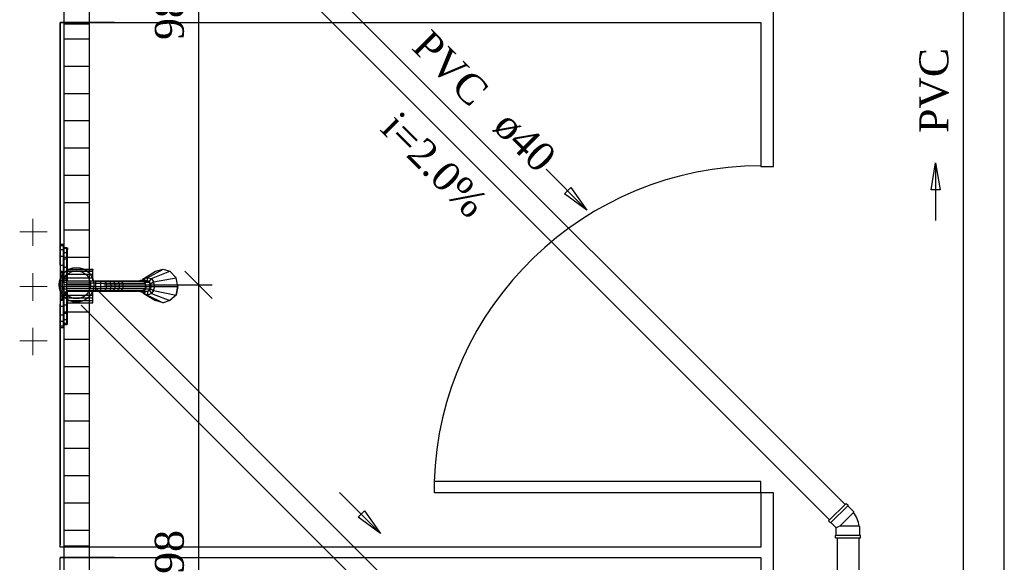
# Model space of a CAD drawing. Header units: millimetres. Extents: x 664 to 730045, y -4 to 80.
# Tile 5 of 78: x 687.94 to 695.15, y 23.29 to 27.27. Entities that reach past the tile are written whole.
import ezdxf

# ---------------------------------------------------------------- set-up
doc = ezdxf.new("R2010")
doc.units = ezdxf.units.MM
doc.header["$MEASUREMENT"] = 0
for name, color, linetype, lineweight in [('CV-Sentido tubo', 7, 'Continuous', 20), ('CV-Seção tubo', 1, 'Continuous', 30), ('CV-Textos tubo', 7, 'Continuous', 20), ('Simbolos', 1, 'Continuous', 30), ('SIMBOLOS INT', 8, 'Continuous', 5), ('Simbolos_int', 1, 'Continuous', 30), ('TQ-Sentido tubo', 7, 'Continuous', 20), ('TQ-Seção tubo', 1, 'Continuous', 30), ('TQ-Textos tubo', 7, 'Continuous', 20)]:
    doc.layers.add(name, color=color, linetype=linetype, lineweight=lineweight)
doc.styles.add('TimesNewRoman', font='times.ttf')
doc.dimstyles.get("Standard").update_dxf_attribs({"dimtxt": 0.18, "dimasz": 0.18, "dimexe": 0.18, "dimexo": 0.0625, "dimgap": 0.09, "dimtad": 0, "dimtih": 1, "dimtoh": 1, "dimdec": 4, "dimzin": 0, "dimdsep": 46, "dimtxsty": 'Standard', "dimcen": 0.09, "dimadec": 0, "dimazin": 0, "dimtfac": 1, "dimtdec": 4, "dimtofl": 0, "dimtmove": 0, "dimatfit": 3, "dimfxl": 0, "dimtolj": 1, "dimtzin": 0, "dimarcsym": 0})
doc.dimstyles.new('UM_25.000000', dxfattribs={"dimtxt": 0.18, "dimasz": 0.2, "dimexe": 0.1, "dimexo": 0.2, "dimgap": 0, "dimtad": 1, "dimtih": 1, "dimtoh": 1, "dimdec": 1, "dimlfac": 25, "dimzin": 0, "dimdsep": 46, "dimtxsty": 'Standard', "dimblk": 'CLOSED', "dimblk1": 'CLOSED', "dimblk2": 'CLOSED', "dimcen": 0.09, "dimdle": 0.1, "dimadec": 1, "dimazin": 2, "dimtfac": 1, "dimtdec": 4, "dimtofl": 0, "dimtmove": 0, "dimatfit": 3, "dimldrblk": 'CLOSED', "dimfxl": 0, "dimtolj": 1, "dimarcsym": 0})

# ---------------------------------------------------------------- blocks, each defined once
blk = doc.blocks.new('_OBLIQUE')
at = {"color": 0, "linetype": 'ByBlock', "lineweight": -2}
blk.add_line((-0.5, -0.5), (0.5, 0.5), dxfattribs=at)
blk = doc.blocks.new('*D40')
at = {"color": 0, "linetype": 'Continuous', "lineweight": -2}
for p, q in [((689.2465, 29.3351), (689.2465, 25.2271)), ((688.5531, 29.2351), (689.3465, 29.2351)), ((688.5531, 25.3271), (689.3465, 25.3271))]:
    blk.add_line(p, q, dxfattribs=at)
at = {"layer": 'Defpoints', "color": 0}
for p in [(688.3531, 29.2351), (688.3531, 25.3271), (689.2465, 25.3271)]:
    blk.add_point(p, dxfattribs=at)
at = {"color": 0, "lineweight": -2, "xscale": 0.2, "yscale": 0.2, "zscale": 0.2}
for p, rotation in [((689.2465, 29.2351), 90), ((689.2465, 25.3271), 270)]:
    blk.add_blockref('_OBLIQUE', p, dxfattribs=dict(at, rotation=rotation))
at = {"color": 7, "insert": (689.0347, 27.2811), "char_height": 0.2118, "attachment_point": 5, "rotation": 90, "style": 'TimesNewRoman'}
blk.add_mtext('\\A1;98', dxfattribs=at)
blk = doc.blocks.new('*D41')
at = {"color": 0, "linetype": 'Continuous', "lineweight": -2}
for p, q in [((689.2465, 25.4271), (689.2465, 21.3131)), ((688.5531, 25.3271), (689.3465, 25.3271)), ((688.5531, 21.4131), (689.3465, 21.4131))]:
    blk.add_line(p, q, dxfattribs=at)
at = {"layer": 'Defpoints', "color": 0}
for p in [(688.3531, 25.3271), (688.3531, 21.4131), (689.2465, 21.4131)]:
    blk.add_point(p, dxfattribs=at)
at = {"color": 0, "lineweight": -2, "xscale": 0.2, "yscale": 0.2, "zscale": 0.2}
for p, rotation in [((689.2465, 25.3271), 90), ((689.2465, 21.4131), 270)]:
    blk.add_blockref('_OBLIQUE', p, dxfattribs=dict(at, rotation=rotation))
at = {"color": 7, "insert": (689.0347, 23.3701), "char_height": 0.2118, "attachment_point": 5, "rotation": 90, "style": 'TimesNewRoman'}
blk.add_mtext('\\A1;98', dxfattribs=at)

msp = doc.modelspace()

# ---------------------------------------------------------------- linework, layer by layer
at = {"color": 1}
for p, q in [((688.2611, 31.2351), (688.2611, 27.2351)), ((688.4451, 31.2351), (688.4451, 27.2351)), ((688.2611, 27.3271), (688.2611, 23.3271)), ((688.4451, 27.3271), (688.4451, 23.3271)), ((688.4451, 27.2351), (688.2611, 27.2351)), ((688.4451, 27.1271), (688.2611, 27.1271)), ((688.4451, 26.9271), (688.2611, 26.9271)), ((688.4451, 26.7271), (688.2611, 26.7271)), ((688.4451, 26.5271), (688.2611, 26.5271)), ((688.4451, 26.3271), (688.2611, 26.3271)), ((688.4451, 26.1271), (688.2611, 26.1271)), ((688.4451, 25.9271), (688.2611, 25.9271)), ((688.4451, 25.7271), (688.2611, 25.7271)), ((688.4451, 25.5271), (688.2611, 25.5271)), ((688.4451, 25.3271), (688.2611, 25.3271)), ((688.4451, 25.1271), (688.2611, 25.1271)), ((688.4451, 24.9271), (688.2611, 24.9271)), ((688.4451, 24.7271), (688.2611, 24.7271)), ((688.4451, 24.5271), (688.2611, 24.5271)), ((688.4451, 24.3271), (688.2611, 24.3271)), ((688.4451, 24.1271), (688.2611, 24.1271)), ((688.4451, 23.9271), (688.2611, 23.9271)), ((688.4451, 23.7271), (688.2611, 23.7271)), ((688.4451, 23.5271), (688.2611, 23.5271)), ((688.4451, 23.4131), (688.2611, 23.4131)), ((688.2611, 23.4131), (688.2611, 19.4131)), ((688.4451, 23.4131), (688.4451, 19.4131)), ((688.4451, 23.3271), (688.2611, 23.3271))]:
    msp.add_line(p, q, dxfattribs=at)
at = {"color": 7}
for p, q in [((693.4601, 26.1941), (693.4601, 27.8821)), ((688.2331, 25.4731), (688.2331, 27.2491)), ((688.2331, 27.2491), (693.3661, 27.2491)), ((688.6321, 27.2491), (688.2331, 27.2491)), ((688.2331, 27.2491), (688.2331, 23.4231)), ((693.3661, 27.2491), (693.3661, 26.1941)), ((693.3661, 26.1941), (693.4601, 26.1941)), ((688.2331, 23.4051), (688.2331, 25.1861)), ((693.3661, 23.8851), (690.9761, 23.8851)), ((690.9761, 23.8031), (690.9761, 23.8851)), ((693.3661, 23.8031), (693.3661, 23.8851)), ((693.3661, 23.8031), (690.9761, 23.8031)), ((693.3661, 23.8031), (693.3661, 23.4051)), ((693.4601, 23.8031), (693.3661, 23.8031)), ((693.4601, 22.4031), (693.4601, 23.8031)), ((693.3661, 23.4051), (688.2331, 23.4051)), ((688.2331, 21.5891), (688.2331, 23.3291)), ((688.2331, 23.3291), (693.3661, 23.3291)), ((688.6321, 23.3291), (688.2331, 23.3291)), ((693.3661, 23.3291), (693.3661, 22.4031))]:
    msp.add_line(p, q, dxfattribs=at)
at = {"color": 8}
for p, q in [((688.2371, 25.6241), (688.2581, 25.6241)), ((688.2371, 25.6241), (688.2371, 25.6121)), ((688.2371, 25.5821), (688.2371, 25.6121)), ((688.2581, 25.6121), (688.2371, 25.6121)), ((688.2581, 25.6241), (688.2581, 25.6121)), ((688.2581, 25.5821), (688.2581, 25.6121)), ((688.2371, 25.5341), (688.2371, 25.5821)), ((688.2581, 25.5821), (688.2371, 25.5821)), ((688.2371, 25.4681), (688.2371, 25.5341)), ((688.2581, 25.5341), (688.2371, 25.5341)), ((688.2581, 25.6001), (688.2821, 25.6001)), ((688.2581, 25.5941), (688.2821, 25.5941)), ((688.2581, 25.5341), (688.2581, 25.5821)), ((688.2581, 25.5641), (688.2821, 25.5641)), ((688.2581, 25.4681), (688.2581, 25.5341)), ((688.2821, 25.6001), (688.2821, 25.5941)), ((688.2821, 25.5971), (688.2881, 25.5971)), ((688.2821, 25.5641), (688.2821, 25.5941)), ((688.2821, 25.5851), (688.2881, 25.5851)), ((688.2821, 25.5161), (688.2821, 25.5641)), ((688.2821, 25.5611), (688.2881, 25.5611)), ((688.2881, 25.5971), (688.2881, 25.5851)), ((688.2881, 25.5611), (688.2881, 25.5851)), ((688.2881, 25.5131), (688.2881, 25.5611)), ((688.2371, 25.4261), (688.2371, 25.4681)), ((688.2581, 25.4681), (688.2371, 25.4681)), ((688.2581, 25.5161), (688.2821, 25.5161)), ((688.2581, 25.3931), (688.2581, 25.4681)), ((688.2821, 25.4561), (688.2821, 25.5161)), ((688.2821, 25.5131), (688.2881, 25.5131)), ((688.2881, 25.4561), (688.2881, 25.5131)), ((688.2371, 25.4261), (688.2491, 25.4261)), ((688.2371, 25.4261), (688.2371, 25.4171)), ((688.2371, 25.3931), (688.2371, 25.4171)), ((688.2491, 25.4171), (688.2371, 25.4171)), ((688.2371, 25.3571), (688.2371, 25.3931)), ((688.2491, 25.3931), (688.2371, 25.3931)), ((688.2491, 25.4261), (688.2491, 25.4171)), ((688.2491, 25.3931), (688.2491, 25.4171)), ((688.2491, 25.3571), (688.2491, 25.3931)), ((688.2581, 25.3931), (688.2491, 25.3931)), ((688.2581, 25.4561), (688.2821, 25.4561)), ((688.2581, 25.3781), (688.2581, 25.3931)), ((688.2581, 25.3901), (688.2821, 25.3901)), ((688.2821, 25.3901), (688.2821, 25.4561)), ((688.2821, 25.4561), (688.2881, 25.4561)), ((688.2821, 25.3781), (688.2821, 25.3901)), ((688.2821, 25.3901), (688.2881, 25.3901)), ((688.2881, 25.3901), (688.2881, 25.4561)), ((688.2881, 25.4411), (688.4741, 25.4411)), ((688.2881, 25.4381), (688.4741, 25.4381)), ((688.2881, 25.4261), (688.4741, 25.4261)), ((688.2881, 25.4051), (688.4741, 25.4051)), ((688.2881, 25.3571), (688.2881, 25.3901)), ((688.4741, 25.4411), (688.4741, 25.4381)), ((688.4741, 25.4261), (688.4741, 25.4381)), ((688.4741, 25.4051), (688.4741, 25.4261)), ((688.4741, 25.3781), (688.4741, 25.4051)), ((688.8461, 25.3721), (688.9331, 25.4261)), ((688.8731, 25.3781), (688.9871, 25.4411)), ((688.9031, 25.3721), (689.0381, 25.4261)), ((688.9331, 25.4261), (688.9871, 25.4411)), ((688.9331, 25.4261), (688.9871, 25.4411)), ((688.9871, 25.4411), (689.0381, 25.4261)), ((688.9871, 25.4411), (689.0381, 25.4261)), ((689.0381, 25.4261), (689.0831, 25.3781)), ((689.0381, 25.4261), (689.0831, 25.3781)), ((688.2371, 25.3151), (688.2371, 25.3571)), ((688.2491, 25.3571), (688.2371, 25.3571)), ((688.2491, 25.3781), (688.2821, 25.3781)), ((688.2491, 25.3721), (688.2821, 25.3721)), ((688.2491, 25.3601), (688.2821, 25.3601)), ((688.2491, 25.3151), (688.2491, 25.3571)), ((688.2491, 25.3451), (688.2821, 25.3451)), ((688.2821, 25.3781), (688.2821, 25.3721)), ((688.2821, 25.3601), (688.2821, 25.3721)), ((688.2821, 25.3451), (688.2821, 25.3601)), ((688.2821, 25.3571), (688.4921, 25.3571)), ((688.4921, 25.3541), (688.2821, 25.3541)), ((688.2821, 25.3151), (688.2821, 25.3451)), ((688.4921, 25.3391), (688.2821, 25.3391)), ((688.2881, 25.3781), (688.4741, 25.3781)), ((688.4741, 25.3571), (688.4741, 25.3781)), ((688.4921, 25.3571), (688.5251, 25.3571)), ((688.4921, 25.3571), (688.4921, 25.3541)), ((688.4921, 25.3541), (688.4921, 25.3391)), ((688.4921, 25.3541), (688.5281, 25.3541)), ((688.4921, 25.3391), (688.4921, 25.3151)), ((688.4921, 25.3391), (688.5281, 25.3391)), ((688.5251, 25.3571), (688.5581, 25.3571)), ((688.5251, 25.3571), (688.5281, 25.3541)), ((688.5281, 25.3541), (688.5281, 25.3391)), ((688.5281, 25.3541), (688.5611, 25.3541)), ((688.5281, 25.3391), (688.5281, 25.3151)), ((688.5281, 25.3391), (688.5701, 25.3391)), ((688.5581, 25.3571), (688.5611, 25.3541)), ((688.5581, 25.3571), (688.5881, 25.3571)), ((688.5611, 25.3541), (688.5701, 25.3391)), ((688.5611, 25.3541), (688.6001, 25.3541)), ((688.5701, 25.3391), (688.5701, 25.3151)), ((688.5701, 25.3391), (688.6001, 25.3391)), ((688.5881, 25.3571), (688.6211, 25.3571)), ((688.5881, 25.3571), (688.6001, 25.3541)), ((688.6001, 25.3541), (688.6001, 25.3391)), ((688.6001, 25.3541), (688.6211, 25.3541)), ((688.6001, 25.3391), (688.6061, 25.3151)), ((688.6001, 25.3391), (688.6331, 25.3391)), ((688.6211, 25.3571), (688.6451, 25.3571)), ((688.6211, 25.3571), (688.6211, 25.3541)), ((688.6211, 25.3541), (688.6331, 25.3391)), ((688.6211, 25.3541), (688.6541, 25.3541)), ((688.6331, 25.3391), (688.6331, 25.3151)), ((688.6331, 25.3391), (688.6661, 25.3391)), ((688.6451, 25.3571), (688.6691, 25.3571)), ((688.6451, 25.3571), (688.6541, 25.3541)), ((688.6541, 25.3541), (688.6661, 25.3391)), ((688.6541, 25.3541), (688.6811, 25.3541)), ((688.6661, 25.3391), (688.6661, 25.3151)), ((688.6661, 25.3391), (688.6931, 25.3391)), ((688.6691, 25.3571), (688.8251, 25.3571)), ((688.6691, 25.3571), (688.6811, 25.3541)), ((688.6811, 25.3541), (688.6931, 25.3391)), ((688.6811, 25.3541), (688.8431, 25.3541)), ((688.6931, 25.3391), (688.6931, 25.3151)), ((688.6931, 25.3391), (688.8551, 25.3391)), ((688.8071, 25.3571), (688.8251, 25.3601)), ((688.8071, 25.3571), (688.8431, 25.3571)), ((688.8251, 25.3601), (688.8581, 25.3601)), ((688.8251, 25.3601), (688.8431, 25.3571)), ((688.8251, 25.3571), (688.8431, 25.3541)), ((688.8371, 25.3601), (688.8461, 25.3721)), ((688.8371, 25.3541), (688.8431, 25.3571)), ((688.8431, 25.3571), (688.8581, 25.3451)), ((688.8431, 25.3571), (688.8431, 25.3481)), ((688.8431, 25.3571), (688.8791, 25.3571)), ((688.8431, 25.3541), (688.8551, 25.3391)), ((688.8461, 25.3721), (688.8731, 25.3781)), ((688.8551, 25.3601), (688.8461, 25.3721)), ((688.8461, 25.3481), (688.8551, 25.3481)), ((688.8461, 25.3481), (688.8551, 25.3481)), ((688.8551, 25.3391), (688.8581, 25.3451)), ((688.8551, 25.3391), (688.8551, 25.3151)), ((688.8581, 25.3601), (688.8791, 25.3571)), ((688.8611, 25.3151), (688.8581, 25.3451)), ((688.8581, 25.3451), (688.8911, 25.3451)), ((688.8731, 25.3571), (688.8731, 25.3781)), ((688.8731, 25.3781), (688.9031, 25.3721)), ((688.8791, 25.3571), (688.8911, 25.3451)), ((688.8851, 25.3481), (688.9031, 25.3721)), ((688.8941, 25.3151), (688.8911, 25.3451)), ((688.8911, 25.3391), (688.8941, 25.3331)), ((688.8941, 25.3331), (688.9181, 25.3481)), ((688.9031, 25.3151), (688.8941, 25.3331)), ((688.9031, 25.3721), (688.9181, 25.3481)), ((688.9181, 25.3481), (689.0831, 25.3781)), ((688.9271, 25.3151), (688.9181, 25.3481)), ((689.0951, 25.3151), (689.0831, 25.3781)), ((689.0951, 25.3151), (689.0831, 25.3781)), ((688.2371, 25.2791), (688.2371, 25.3151)), ((688.2491, 25.3151), (688.2371, 25.3151)), ((688.2371, 25.2431), (688.2371, 25.2791)), ((688.2491, 25.2791), (688.2371, 25.2791)), ((688.2491, 25.2791), (688.2491, 25.3151)), ((688.2491, 25.3151), (688.2821, 25.3151)), ((688.2491, 25.2971), (688.2821, 25.2971)), ((688.2491, 25.2431), (688.2491, 25.2791)), ((688.2491, 25.2761), (688.2821, 25.2761)), ((688.2491, 25.2611), (688.2821, 25.2611)), ((688.2491, 25.2521), (688.2821, 25.2521)), ((688.2581, 25.2431), (688.2581, 25.2521)), ((688.2581, 25.2491), (688.2821, 25.2491)), ((688.2821, 25.2971), (688.2821, 25.3151)), ((688.4921, 25.3151), (688.2821, 25.3151)), ((688.4921, 25.3001), (688.2821, 25.3001)), ((688.2821, 25.2761), (688.2821, 25.2971)), ((688.4921, 25.2851), (688.2821, 25.2851)), ((688.2821, 25.2791), (688.4921, 25.2791)), ((688.2821, 25.2611), (688.2821, 25.2761)), ((688.2821, 25.2521), (688.2821, 25.2611)), ((688.2821, 25.2491), (688.2821, 25.2521)), ((688.2821, 25.1801), (688.2821, 25.2491)), ((688.2821, 25.2491), (688.2881, 25.2491)), ((688.2881, 25.2491), (688.2881, 25.2791)), ((688.2881, 25.2521), (688.4741, 25.2521)), ((688.2881, 25.1801), (688.2881, 25.2491)), ((688.4741, 25.2521), (688.4741, 25.2791)), ((688.4741, 25.2311), (688.4741, 25.2521)), ((688.4921, 25.3151), (688.4921, 25.3001)), ((688.4921, 25.3151), (688.5281, 25.3151)), ((688.4921, 25.3001), (688.4921, 25.2851)), ((688.4921, 25.3001), (688.5281, 25.3001)), ((688.4921, 25.2791), (688.4921, 25.2851)), ((688.4921, 25.2851), (688.5281, 25.2851)), ((688.4921, 25.2791), (688.5251, 25.2791)), ((688.5251, 25.2791), (688.5281, 25.2851)), ((688.5251, 25.2791), (688.5581, 25.2791)), ((688.5281, 25.3151), (688.5281, 25.3001)), ((688.5281, 25.3151), (688.5701, 25.3151)), ((688.5281, 25.3001), (688.5281, 25.2851)), ((688.5281, 25.3001), (688.5701, 25.3001)), ((688.5281, 25.2851), (688.5611, 25.2851)), ((688.5581, 25.2791), (688.5611, 25.2851)), ((688.5581, 25.2791), (688.5881, 25.2791)), ((688.5701, 25.3001), (688.5611, 25.2851)), ((688.5611, 25.2851), (688.6001, 25.2851)), ((688.5701, 25.3151), (688.5701, 25.3001)), ((688.5701, 25.3151), (688.6061, 25.3151)), ((688.5701, 25.3001), (688.6001, 25.3001)), ((688.5881, 25.2791), (688.6001, 25.2851)), ((688.5881, 25.2791), (688.6211, 25.2791)), ((688.6061, 25.3151), (688.6001, 25.3001)), ((688.6001, 25.3001), (688.6001, 25.2851)), ((688.6001, 25.3001), (688.6331, 25.3001)), ((688.6001, 25.2851), (688.6211, 25.2851)), ((688.6061, 25.3151), (688.6331, 25.3151)), ((688.6331, 25.3001), (688.6211, 25.2851)), ((688.6211, 25.2791), (688.6211, 25.2851)), ((688.6211, 25.2851), (688.6541, 25.2851)), ((688.6211, 25.2791), (688.6451, 25.2791)), ((688.6331, 25.3151), (688.6331, 25.3001)), ((688.6331, 25.3151), (688.6661, 25.3151)), ((688.6331, 25.3001), (688.6661, 25.3001)), ((688.6451, 25.2791), (688.6541, 25.2851)), ((688.6451, 25.2791), (688.6691, 25.2791)), ((688.6661, 25.3001), (688.6541, 25.2851)), ((688.6541, 25.2851), (688.6811, 25.2851)), ((688.6661, 25.3151), (688.6661, 25.3001)), ((688.6661, 25.3151), (688.6931, 25.3151)), ((688.6661, 25.3001), (688.6931, 25.3001)), ((688.6691, 25.2791), (688.6811, 25.2851)), ((688.6691, 25.2791), (688.8251, 25.2791)), ((688.6931, 25.3001), (688.6811, 25.2851)), ((688.6811, 25.2851), (688.8431, 25.2851)), ((688.6931, 25.3151), (688.6931, 25.3001)), ((688.6931, 25.3151), (688.8551, 25.3151)), ((688.6931, 25.3001), (688.8551, 25.3001)), ((688.8251, 25.2761), (688.8071, 25.2791)), ((688.8071, 25.2791), (688.8431, 25.2791)), ((688.8251, 25.2791), (688.8431, 25.2851)), ((688.8431, 25.2791), (688.8251, 25.2761)), ((688.8251, 25.2761), (688.8581, 25.2761)), ((688.8431, 25.2791), (688.8371, 25.2851)), ((688.8461, 25.2641), (688.8371, 25.2761)), ((688.8551, 25.3001), (688.8431, 25.2851)), ((688.8581, 25.2971), (688.8431, 25.2791)), ((688.8431, 25.2791), (688.8431, 25.2911)), ((688.8431, 25.2791), (688.8791, 25.2791)), ((688.8551, 25.2911), (688.8461, 25.2911)), ((688.8461, 25.2911), (688.8551, 25.2911)), ((688.8551, 25.2761), (688.8461, 25.2641)), ((688.8461, 25.2641), (688.9331, 25.2131)), ((688.8731, 25.2521), (688.8461, 25.2641)), ((688.8551, 25.3151), (688.8551, 25.3001)), ((688.8551, 25.3151), (688.8611, 25.3151)), ((688.8611, 25.3151), (688.8581, 25.2971)), ((688.8581, 25.2971), (688.8911, 25.2971)), ((688.8791, 25.2791), (688.8581, 25.2761)), ((688.8611, 25.3151), (688.8941, 25.3151)), ((688.8731, 25.2791), (688.8731, 25.2521)), ((688.9031, 25.2641), (688.8731, 25.2521)), ((688.8731, 25.2521), (688.9871, 25.1951)), ((688.8911, 25.2971), (688.8791, 25.2791)), ((688.8851, 25.2911), (688.9031, 25.2641)), ((688.8911, 25.2971), (688.8941, 25.3151)), ((688.8941, 25.3001), (688.8911, 25.3001)), ((688.8941, 25.3001), (688.9031, 25.3151)), ((688.8941, 25.3001), (688.9181, 25.2851)), ((688.9031, 25.3151), (688.9271, 25.3151)), ((688.9181, 25.2851), (688.9031, 25.2641)), ((688.9031, 25.2641), (689.0381, 25.2131)), ((688.9181, 25.2851), (688.9271, 25.3151)), ((688.9181, 25.2851), (689.0831, 25.2521)), ((688.9271, 25.3151), (689.0951, 25.3151)), ((689.0831, 25.2521), (689.0381, 25.2131)), ((689.0831, 25.2521), (689.0381, 25.2131)), ((689.0831, 25.2521), (689.0951, 25.3151)), ((689.0951, 25.3151), (689.0831, 25.2521)), ((688.2371, 25.2191), (688.2371, 25.2431)), ((688.2491, 25.2431), (688.2371, 25.2431)), ((688.2371, 25.2131), (688.2371, 25.2191)), ((688.2491, 25.2191), (688.2371, 25.2191)), ((688.2491, 25.2131), (688.2371, 25.2131)), ((688.2371, 25.1681), (688.2371, 25.2131)), ((688.2491, 25.2191), (688.2491, 25.2431)), ((688.2581, 25.2431), (688.2491, 25.2431)), ((688.2491, 25.2131), (688.2491, 25.2191)), ((688.2581, 25.1681), (688.2581, 25.2431)), ((688.2581, 25.1801), (688.2821, 25.1801)), ((688.2821, 25.1201), (688.2821, 25.1801)), ((688.2821, 25.1801), (688.2881, 25.1801)), ((688.2881, 25.2311), (688.4741, 25.2311)), ((688.2881, 25.2131), (688.4741, 25.2131)), ((688.2881, 25.1951), (688.4741, 25.1951)), ((688.2881, 25.1951), (688.4741, 25.1951)), ((688.2881, 25.1201), (688.2881, 25.1801)), ((688.4741, 25.2131), (688.4741, 25.2311)), ((688.4741, 25.1951), (688.4741, 25.2131)), ((688.9871, 25.1951), (688.9331, 25.2131)), ((688.9871, 25.1951), (688.9331, 25.2131)), ((689.0381, 25.2131), (688.9871, 25.1951)), ((689.0381, 25.2131), (688.9871, 25.1951)), ((688.2371, 25.1051), (688.2371, 25.1681)), ((688.2581, 25.1681), (688.2371, 25.1681)), ((688.2371, 25.0571), (688.2371, 25.1051)), ((688.2581, 25.1051), (688.2371, 25.1051)), ((688.2581, 25.1051), (688.2581, 25.1681)), ((688.2581, 25.1201), (688.2821, 25.1201)), ((688.2581, 25.0571), (688.2581, 25.1051)), ((688.2821, 25.0721), (688.2821, 25.1201)), ((688.2821, 25.1201), (688.2881, 25.1201)), ((688.2881, 25.0751), (688.2881, 25.1201)), ((688.2371, 25.0241), (688.2371, 25.0571)), ((688.2581, 25.0571), (688.2371, 25.0571)), ((688.2581, 25.0721), (688.2821, 25.0721)), ((688.2581, 25.0241), (688.2581, 25.0571)), ((688.2581, 25.0451), (688.2821, 25.0451)), ((688.2581, 25.0361), (688.2821, 25.0361)), ((688.2821, 25.0751), (688.2881, 25.0751)), ((688.2821, 25.0451), (688.2821, 25.0721)), ((688.2821, 25.0511), (688.2881, 25.0511)), ((688.2821, 25.0361), (688.2821, 25.0451)), ((688.2821, 25.0391), (688.2881, 25.0391)), ((688.2881, 25.0511), (688.2881, 25.0751)), ((688.2881, 25.0391), (688.2881, 25.0511)), ((688.2371, 25.0121), (688.2371, 25.0241)), ((688.2581, 25.0241), (688.2371, 25.0241)), ((688.2581, 25.0121), (688.2371, 25.0121)), ((688.2581, 25.0121), (688.2581, 25.0241))]:
    msp.add_line(p, q, dxfattribs=at)
at = {"color": 7}
msp.add_arc((693.3661, 23.8031), 2.3947, 90, 178.095, dxfattribs=at)
at = {"layer": 'CV-Seção tubo'}
for p, q in [((694.8497, 21.1829), (694.8497, 33.1368)), ((695.1497, 21.1829), (695.1497, 33.1368))]:
    msp.add_line(p, q, dxfattribs=at)
at = {"layer": 'Simbolos'}
for p, q in [((693.8625, 23.5971), (693.9911, 23.7257)), ((693.9911, 23.7257), (694.0025, 23.7144)), ((694.0025, 23.7144), (694.0025, 23.7088)), ((694.0025, 23.7088), (694.0449, 23.6664)), ((694.0449, 23.6664), (694.0449, 23.6593)), ((693.8625, 23.5971), (693.8738, 23.5857)), ((693.8738, 23.5857), (693.8794, 23.5857)), ((693.8794, 23.5857), (693.9176, 23.5476)), ((693.9176, 23.4938), (693.9176, 23.5476)), ((694.0916, 23.5532), (694.0866, 23.5582)), ((694.0916, 23.4938), (694.0916, 23.5532)), ((693.9134, 23.4896), (693.9176, 23.4938)), ((693.9134, 23.474), (693.9134, 23.4896)), ((693.9134, 23.474), (694.0958, 23.474)), ((694.0958, 23.4896), (694.0916, 23.4938)), ((694.0958, 23.474), (694.0958, 23.4896))]:
    msp.add_line(p, q, dxfattribs=at)
msp.add_circle((688.3531, 25.3271), 0.1272, dxfattribs=at)
msp.add_arc((693.8568, 23.5221), 0.2337, 8.93274, 36.0673, dxfattribs=at)
at = {"layer": 'SIMBOLOS INT', "linetype": 'Continuous'}
for p, q in [((688.0331, 25.7141), (688.0331, 25.8101)), ((688.0331, 25.8101), (688.0331, 25.6121)), ((688.1381, 25.7141), (687.9371, 25.7141)), ((688.0331, 25.3151), (688.0331, 25.4111)), ((688.0331, 25.4111), (688.0331, 25.2101)), ((688.1381, 25.3151), (687.9371, 25.3151)), ((688.0331, 24.9161), (688.0331, 25.0121)), ((688.0331, 25.0121), (688.0331, 24.8111)), ((688.1381, 24.9161), (687.9371, 24.9161))]:
    msp.add_line(p, q, dxfattribs=at)
at = {"layer": 'Simbolos_int'}
for p, q in [((694.0025, 23.7088), (693.8794, 23.5857)), ((693.9438, 23.5582), (694.0449, 23.6593)), ((693.9325, 23.5539), (693.9176, 23.5476)), ((693.9438, 23.5582), (693.9325, 23.5539)), ((694.0866, 23.5582), (693.9438, 23.5582)), ((693.9176, 23.4938), (694.0916, 23.4938))]:
    msp.add_line(p, q, dxfattribs=at)
msp.add_circle((688.3531, 25.3271), 0.1022, dxfattribs=at)
at = {"layer": 'TQ-Seção tubo'}
for p, q in [((688.5017, 29.1997), (693.9834, 23.718)), ((688.3885, 29.0865), (693.8702, 23.6048)), ((688.5017, 25.2917), (693.8026, 19.9907)), ((688.3885, 25.1785), (693.6895, 19.8776)), ((693.9246, 23.474), (693.9246, 20.0416)), ((694.0846, 23.474), (694.0846, 20.0416))]:
    msp.add_line(p, q, dxfattribs=at)

# ---------------------------------------------------------------- texts
at = {"layer": 'CV-Textos tubo', "insert": (694.7442, 27.0621), "char_height": 0.2118, "width": 1.15604, "attachment_point": 9, "rotation": 90.00021, "line_spacing_factor": 0.798, "style": 'TimesNewRoman'}
msp.add_mtext('PVC', dxfattribs=at)
at = {"layer": 'TQ-Textos tubo', "char_height": 0.2118, "rotation": 314.99989, "line_spacing_factor": 0.798, "style": 'TimesNewRoman'}
for s, insert, width, attachment_point in [('PVC', (691.2356, 26.6155), 1.15604, 9), ('i=2.0%', (690.8976, 26.1285), 1.741303, 8), ('ø40', (691.3856, 26.4655), 0.895279, 7)]:
    msp.add_mtext(s, dxfattribs=dict(at, insert=insert, width=width, attachment_point=attachment_point))

# ---------------------------------------------------------------- dimensions: what is measured, and where the dimension line sits
at = {"linetype": 'Continuous'}
for base, p1, p2, picture, middle in [((689.2465, 25.3271), (688.3531, 29.2351), (688.3531, 25.3271), '*D40', (689.0347, 27.2811)), ((689.2465, 21.4131), (688.3531, 25.3271), (688.3531, 21.4131), '*D41', (689.0347, 23.3701))]:
    dim = msp.add_linear_dim(base=base, p1=p1, p2=p2, angle=90, text='98', dimstyle='UM_25.000000', override={"dimtxt": 0.2118, "dimasz": 0.2, "dimexe": 0.1, "dimexo": 0.2, "dimtad": 1, "dimtih": 0, "dimtoh": 0, "dimdec": 1, "dimlfac": 25, "dimzin": 8, "dimtxsty": 'TimesNewRoman', "dimblk": 'OBLIQUE', "dimblk1": 'OBLIQUE', "dimblk2": 'OBLIQUE', "dimsah": 1, "dimdle": 0.1, "dimse1": 0, "dimse2": 0, "dimclrt": 7, "dimadec": 1, "dimazin": 3, "dimtmove": 2, "dimldrblk": 'OBLIQUE'}, dxfattribs=at)
    dim.commit()
    dim.dimension.update_dxf_attribs({"geometry": picture, "text_midpoint": middle, "dimtype": 160, "text_rotation": 90})

# ---------------------------------------------------------------- leaders
at = {"layer": 'CV-Sentido tubo'}
msp.add_leader([(694.6462, 26.2215), (694.6462, 25.7979)], dimstyle='Standard', override={"dimasz": 0.2, "dimldrblk": 'CLOSED'}, dxfattribs=at)
at = {"layer": 'TQ-Sentido tubo'}
for points in [[(692.0925, 25.8748), (691.793, 26.1744)], [(690.5801, 23.5055), (690.2806, 23.805)]]:
    msp.add_leader(points, dimstyle='Standard', override={"dimasz": 0.2, "dimldrblk": 'CLOSED'}, dxfattribs=at)

doc.saveas('drawing.dxf')
